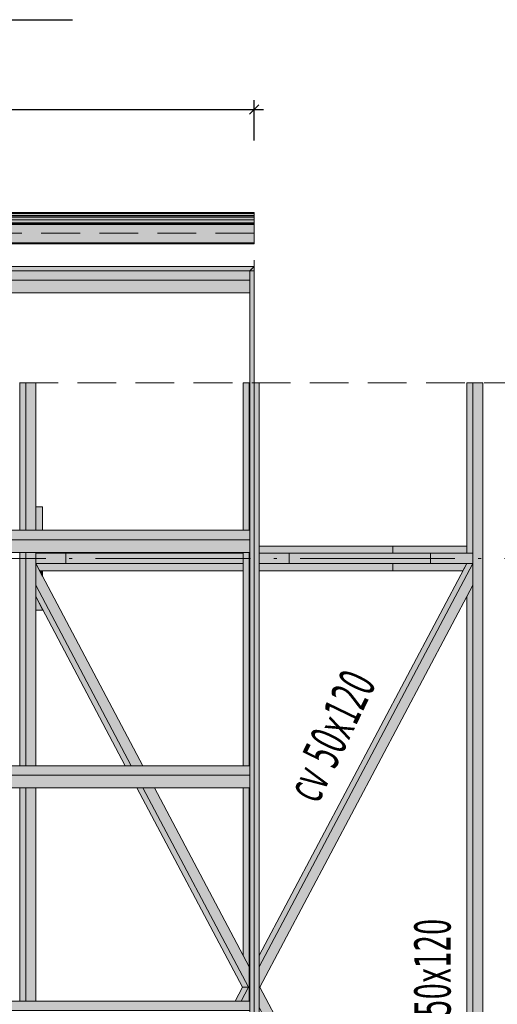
# Model space of a CAD drawing. Header units: millimetres. Extents: x 0 to 1517, y -116 to 725.
# Tile 127 of 256: x 1088 to 1119, y 120 to 184. Entities that reach past the tile are written whole.
import ezdxf

# ---------------------------------------------------------------- set-up
doc = ezdxf.new("R2010")
doc.units = ezdxf.units.MM
doc.linetypes.add('CADWORK_12', pattern=[3.75, 2.5, -1.25])
doc.linetypes.add('CADWORK_5', pattern=[13.2, 10, -1.5, 0.2, -1.5])
doc.layers.add('Ech.1_75', color=7, linetype='Continuous')
doc.styles.add('tahoma-', font='txt', dxfattribs={"height": 1})
doc.styles.add('tahoma-z-r', font='txt', dxfattribs={"width": 0.704918})
doc.dimstyles.new('ISO-25', dxfattribs={"dimtxt": 2.5, "dimasz": 2.5, "dimexe": 1.25, "dimexo": 0.625, "dimtad": 1, "dimtxsty": 'Standard', "dimcen": 2.5, "dimadec": 0, "dimazin": 0, "dimtfac": 1, "dimtmove": 0, "dimatfit": 3, "dimfxl": 1, "dimarcsym": 0})

# ---------------------------------------------------------------- blocks, each defined once
blk = doc.blocks.new('cw-dimension-symbol2')
at = {"color": 0, "linetype": 'Continuous', "lineweight": -2}
for p, q in [((-1, 0), (1, 0)), ((-0.5, -0.5), (0.5, 0.5))]:
    blk.add_line(p, q, dxfattribs=at)
blk = doc.blocks.new('*D202')
at = {"layer": 'Defpoints', "color": 0}
for p in [(1103.364, 177.967), (975.698, 175.967), (1103.364, 175.967)]:
    blk.add_point(p, dxfattribs=at)
at = {"layer": 'Ech.1_75', "color": 0, "linetype": 'Continuous', "lineweight": -2}
for p, q in [((975.698, 175.967), (975.698, 178.567)), ((1103.364, 175.967), (1103.364, 178.567)), ((976.298, 177.967), (1102.764, 177.967))]:
    blk.add_line(p, q, dxfattribs=at)
at = {"layer": 'Ech.1_75', "color": 0, "lineweight": -2, "xscale": 0.6000000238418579, "yscale": 0.6000000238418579, "zscale": 0.6000000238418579, "rotation": 180}
blk.add_blockref('cw-dimension-symbol2', (975.698, 177.967), dxfattribs=at)
at = {"layer": 'Ech.1_75', "color": 0, "lineweight": -2, "xscale": 0.6000000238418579, "yscale": 0.6000000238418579, "zscale": 0.6000000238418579}
blk.add_blockref('cw-dimension-symbol2', (1103.364, 177.967), dxfattribs=at)
at = {"layer": 'Ech.1_75', "color": 7, "linetype": 'Continuous', "lineweight": 5, "insert": (1039.531, 180.217), "char_height": 2.5, "attachment_point": 5, "style": 'tahoma-z-r'}
blk.add_mtext('9575', dxfattribs=at)

msp = doc.modelspace()

# ---------------------------------------------------------------- hatches: boundary and pattern name
at = {"layer": 'Ech.1_75', "linetype": 'Continuous', "lineweight": 5, "true_color": 0xd7d7ea, "transparency": 33554687}
for points in [[(1103.364, 171.322), (975.698, 171.322), (975.698, 171.255), (1103.364, 171.255), (1103.364, 171.322)], [(1103.364, 171.255), (975.698, 171.255), (975.698, 171.113), (1103.364, 171.113), (1103.364, 171.255)], [(1103.364, 171.113), (975.698, 171.113), (975.698, 171.046), (1103.364, 171.046), (1103.364, 171.113)], [(975.698, 171.023), (1103.364, 171.023), (1103.364, 171.046), (975.698, 171.046), (975.698, 171.023)], [(1103.364, 171.023), (975.698, 171.023), (975.698, 170.851), (1103.364, 170.851), (1103.364, 171.023)], [(1103.364, 170.851), (975.698, 170.851), (975.698, 170.654), (1103.364, 170.654), (1103.364, 170.851)], [(1103.364, 170.654), (975.698, 170.654), (975.698, 170.588), (1103.364, 170.588), (1103.364, 170.654)], [(975.698, 170.535), (1103.364, 170.535), (1103.364, 170.588), (975.698, 170.588), (975.698, 170.535)], [(1103.364, 170.535), (975.698, 170.535), (975.698, 169.362), (1103.364, 169.362), (1103.364, 170.535)], [(1103.364, 169.362), (975.698, 169.362), (975.698, 169.308), (1103.364, 169.308), (1103.364, 169.362)], [(1103.364, 169.308), (975.698, 169.308), (975.698, 169.295), (1103.364, 169.295), (1103.364, 169.308)]]:
    msp.add_hatch(color=254, dxfattribs=at).paths.add_polyline_path(points)
at = {"layer": 'Ech.1_75', "linetype": 'Continuous', "lineweight": 5, "true_color": 0xf7e0b3, "transparency": 33554687}
for points in [[(1103.364, 167.824), (976.071, 167.824), (976.071, 167.557), (1103.364, 167.557), (1103.364, 167.824)], [(1103.071, 89.42), (1103.364, 89.153), (1103.364, 167.824), (1103.071, 167.557), (1103.071, 89.42)]]:
    msp.add_hatch(color=254, dxfattribs=at).paths.add_polyline_path(points)
at = {"layer": 'Ech.1_75', "linetype": 'Continuous', "lineweight": 5, "true_color": 0xe0d1b3, "transparency": 33554687}
for points in [[(1103.071, 167.557), (976.364, 167.557), (976.364, 166.949), (1103.071, 166.949), (1103.071, 167.557)], [(1086.698, 166.128), (1103.071, 166.128), (1103.071, 166.949), (1086.698, 166.949), (1086.698, 166.128)], [(1088.221, 150.809), (1088.608, 150.809), (1088.608, 160.322), (1088.221, 160.322), (1088.221, 150.809)], [(1088.608, 150.809), (1089.255, 150.809), (1089.255, 160.322), (1088.608, 160.322), (1088.608, 150.809)], [(1102.648, 150.809), (1103.036, 150.809), (1103.036, 160.322), (1102.648, 160.322), (1102.648, 150.809)], [(1103.036, 150.809), (1103.071, 150.809), (1103.071, 160.322), (1103.036, 160.322), (1103.036, 150.809)], [(1103.683, 160.322), (1103.364, 160.322), (1103.364, 92.455), (1103.683, 92.455), (1103.683, 160.322)], [(1117.076, 149.322), (1117.464, 149.322), (1117.464, 160.322), (1117.076, 160.322), (1117.076, 149.322)], [(1118.111, 160.322), (1117.464, 160.322), (1117.464, 149.322), (1117.464, 149.322), (1117.464, 148.655), (1117.464, 148.655), (1117.464, 93.988), (1117.464, 93.988), (1117.464, 93.322), (1117.464, 93.322), (1117.464, 92.455), (1118.111, 92.455), (1118.111, 160.322)], [(1103.071, 150.809), (976.364, 150.809), (976.364, 150.201), (1103.071, 150.201), (1103.071, 150.809)], [(1103.071, 150.201), (976.364, 150.201), (976.364, 149.38), (1103.071, 149.38), (1103.071, 150.201)], [(1088.221, 135.614), (1088.608, 135.614), (1088.608, 149.38), (1088.221, 149.38), (1088.221, 135.614)], [(1088.608, 135.614), (1089.255, 135.614), (1089.255, 149.38), (1088.608, 149.38), (1088.608, 135.614)], [(1103.036, 149.38), (1102.648, 149.38), (1102.648, 135.614), (1103.036, 135.614), (1103.036, 149.38)], [(1103.036, 135.614), (1103.071, 135.614), (1103.071, 149.38), (1103.036, 149.38), (1103.036, 135.614)], [(1117.076, 96.112), (1117.464, 95.38), (1117.464, 147.264), (1117.076, 146.532), (1117.076, 96.112)], [(1103.071, 135.614), (976.364, 135.614), (976.364, 135.006), (1103.071, 135.006), (1103.071, 135.614)], [(1103.071, 135.006), (976.364, 135.006), (976.364, 134.185), (1103.071, 134.185), (1103.071, 135.006)], [(1088.608, 134.185), (1088.221, 134.185), (1088.221, 120.419), (1088.608, 120.419), (1088.608, 134.185)], [(1088.608, 120.419), (1089.255, 120.419), (1089.255, 134.185), (1088.608, 134.185), (1088.608, 120.419)], [(1103.036, 134.185), (1102.648, 134.185), (1102.648, 123.36), (1103.036, 122.628), (1103.036, 134.185)], [(1103.036, 120.419), (1103.071, 120.419), (1103.071, 134.185), (1103.036, 134.185), (1103.036, 120.419)], [(1103.071, 120.419), (976.364, 120.419), (976.364, 119.811), (1103.071, 119.811), (1103.071, 120.419)]]:
    msp.add_hatch(color=254, dxfattribs=at).paths.add_polyline_path(points)
at = {"layer": 'Ech.1_75', "linetype": 'Continuous', "lineweight": 5, "true_color": 0xf3f3f3, "transparency": 33554687}
for points in [[(1089.698, 152.322), (1089.255, 152.322), (1089.255, 150.809), (1089.698, 150.809), (1089.698, 152.322)], [(1089.698, 148.188), (1089.502, 148.188), (1089.698, 147.819), (1089.698, 148.188)], [(1089.255, 145.655), (1089.698, 145.655), (1089.698, 145.695), (1089.255, 146.531), (1089.255, 145.655)]]:
    msp.add_hatch(color=7, dxfattribs=at).paths.add_polyline_path(points)
at = {"layer": 'Ech.1_75', "linetype": 'Continuous', "lineweight": 5, "true_color": 0xe0d9d1, "transparency": 33554687}
for points in [[(1089.255, 149.322), (1102.648, 149.322), (1102.648, 149.38), (1089.255, 149.38), (1089.255, 149.322)], [(1112.311, 149.788), (1103.683, 149.788), (1103.683, 149.322), (1112.311, 149.322), (1112.311, 149.788)], [(1117.076, 149.788), (1112.311, 149.788), (1112.311, 149.322), (1117.076, 149.322), (1117.076, 149.788)], [(1089.502, 148.188), (1102.648, 148.188), (1102.648, 148.655), (1089.255, 148.655), (1089.502, 148.188)], [(1095.423, 135.614), (1096.16, 135.614), (1089.255, 148.655), (1089.255, 147.264), (1095.423, 135.614)], [(1117.464, 148.655), (1117.076, 148.655), (1103.683, 123.361), (1103.683, 122.628), (1117.464, 148.655)], [(1103.683, 148.188), (1112.311, 148.188), (1112.311, 148.655), (1103.683, 148.655), (1103.683, 148.188)], [(1103.683, 121.322), (1103.728, 121.322), (1117.464, 147.264), (1117.464, 148.655), (1103.683, 122.628), (1103.683, 121.322)], [(1112.311, 148.188), (1116.829, 148.188), (1117.076, 148.655), (1112.311, 148.655), (1112.311, 148.188)], [(1095.035, 135.614), (1095.423, 135.614), (1089.255, 147.264), (1089.255, 146.531), (1095.035, 135.614)], [(1102.603, 121.322), (1102.991, 121.322), (1096.18, 134.185), (1095.792, 134.185), (1102.603, 121.322)], [(1096.917, 134.185), (1096.18, 134.185), (1102.991, 121.322), (1103.036, 121.322), (1103.036, 122.628), (1096.917, 134.185)], [(1102.125, 120.419), (1102.513, 120.419), (1102.991, 121.322), (1102.603, 121.322), (1102.125, 120.419)], [(1102.513, 120.419), (1103.036, 120.419), (1103.036, 121.322), (1102.991, 121.322), (1102.513, 120.419)], [(1103.728, 121.322), (1103.683, 121.322), (1103.683, 120.015), (1117.464, 93.988), (1117.464, 95.38), (1103.728, 121.322)]]:
    msp.add_hatch(color=254, dxfattribs=at).paths.add_polyline_path(points)
at = {"layer": 'Ech.1_75', "linetype": 'Continuous', "lineweight": 5, "true_color": 0xf7d1b3, "transparency": 33554687}
for points in [[(1089.255, 148.655), (1091.195, 148.655), (1091.195, 149.322), (1089.255, 149.322), (1089.255, 148.655)], [(1103.683, 148.655), (1105.623, 148.655), (1105.623, 149.322), (1103.683, 149.322), (1103.683, 148.655)], [(1114.748, 148.655), (1117.464, 148.655), (1117.464, 149.322), (1114.748, 149.322), (1114.748, 148.655)]]:
    msp.add_hatch(color=254, dxfattribs=at).paths.add_polyline_path(points)
at = {"layer": 'Ech.1_75', "linetype": 'Continuous', "lineweight": 5, "true_color": 0xd4c4b3, "transparency": 33554687}
for points in [[(1102.648, 149.322), (1091.195, 149.322), (1091.195, 148.655), (1102.648, 148.655), (1102.648, 149.322)], [(1114.748, 149.322), (1105.623, 149.322), (1105.623, 148.655), (1114.748, 148.655), (1114.748, 149.322)]]:
    msp.add_hatch(color=9, dxfattribs=at).paths.add_polyline_path(points)

# ---------------------------------------------------------------- linework, layer by layer
at = {"layer": 'Ech.1_75', "color": 7, "linetype": 'Continuous', "lineweight": 5}
for points in [[(1103.364, 171.322), (975.698, 171.322), (975.698, 171.255), (1103.364, 171.255), (1103.364, 171.322)], [(1103.364, 171.255), (975.698, 171.255), (975.698, 171.113), (1103.364, 171.113), (1103.364, 171.255)], [(1103.364, 171.113), (975.698, 171.113), (975.698, 171.046), (1103.364, 171.046), (1103.364, 171.113)], [(975.698, 171.023), (1103.364, 171.023), (1103.364, 171.046), (975.698, 171.046), (975.698, 171.023)], [(1103.364, 171.023), (975.698, 171.023), (975.698, 170.851), (1103.364, 170.851), (1103.364, 171.023)], [(1103.364, 170.851), (975.698, 170.851), (975.698, 170.654), (1103.364, 170.654), (1103.364, 170.851)], [(1103.364, 170.654), (975.698, 170.654), (975.698, 170.588), (1103.364, 170.588), (1103.364, 170.654)], [(975.698, 170.535), (1103.364, 170.535), (1103.364, 170.588), (975.698, 170.588), (975.698, 170.535)], [(1103.364, 170.535), (975.698, 170.535), (975.698, 169.362), (1103.364, 169.362), (1103.364, 170.535)], [(1103.364, 169.362), (975.698, 169.362), (975.698, 169.308), (1103.364, 169.308), (1103.364, 169.362)], [(1103.364, 169.308), (975.698, 169.308), (975.698, 169.295), (1103.364, 169.295), (1103.364, 169.308)], [(1103.364, 167.824), (976.071, 167.824), (976.071, 167.557), (1103.364, 167.557), (1103.364, 167.824)], [(1103.071, 89.42), (1103.364, 89.153), (1103.364, 167.824), (1103.071, 167.557), (1103.071, 89.42)], [(1103.071, 167.557), (976.364, 167.557), (976.364, 166.949), (1103.071, 166.949), (1103.071, 167.557)], [(1086.698, 166.128), (1103.071, 166.128), (1103.071, 166.949), (1086.698, 166.949), (1086.698, 166.128)], [(1088.221, 150.809), (1088.608, 150.809), (1088.608, 160.322), (1088.221, 160.322), (1088.221, 150.809)], [(1088.608, 150.809), (1089.255, 150.809), (1089.255, 160.322), (1088.608, 160.322), (1088.608, 150.809)], [(1102.648, 150.809), (1103.036, 150.809), (1103.036, 160.322), (1102.648, 160.322), (1102.648, 150.809)], [(1103.036, 150.809), (1103.071, 150.809), (1103.071, 160.322), (1103.036, 160.322), (1103.036, 150.809)], [(1103.683, 160.322), (1103.364, 160.322), (1103.364, 92.455), (1103.683, 92.455), (1103.683, 160.322)], [(1117.076, 149.322), (1117.464, 149.322), (1117.464, 160.322), (1117.076, 160.322), (1117.076, 149.322)], [(1118.111, 160.322), (1117.464, 160.322), (1117.464, 149.322), (1117.464, 149.322), (1117.464, 148.655), (1117.464, 148.655), (1117.464, 93.988), (1117.464, 93.988), (1117.464, 93.322), (1117.464, 93.322), (1117.464, 92.455), (1118.111, 92.455), (1118.111, 160.322)], [(1089.698, 152.322), (1089.255, 152.322), (1089.255, 150.809), (1089.698, 150.809), (1089.698, 152.322)], [(1103.071, 150.809), (976.364, 150.809), (976.364, 150.201), (1103.071, 150.201), (1103.071, 150.809)], [(1103.071, 150.201), (976.364, 150.201), (976.364, 149.38), (1103.071, 149.38), (1103.071, 150.201)], [(1088.221, 135.614), (1088.608, 135.614), (1088.608, 149.38), (1088.221, 149.38), (1088.221, 135.614)], [(1088.608, 135.614), (1089.255, 135.614), (1089.255, 149.38), (1088.608, 149.38), (1088.608, 135.614)], [(1089.255, 149.322), (1102.648, 149.322), (1102.648, 149.38), (1089.255, 149.38), (1089.255, 149.322)], [(1103.036, 149.38), (1102.648, 149.38), (1102.648, 135.614), (1103.036, 135.614), (1103.036, 149.38)], [(1103.036, 135.614), (1103.071, 135.614), (1103.071, 149.38), (1103.036, 149.38), (1103.036, 135.614)], [(1112.311, 149.788), (1103.683, 149.788), (1103.683, 149.322), (1112.311, 149.322), (1112.311, 149.788)], [(1117.076, 149.788), (1112.311, 149.788), (1112.311, 149.322), (1117.076, 149.322), (1117.076, 149.788)], [(1089.255, 148.655), (1091.195, 148.655), (1091.195, 149.322), (1089.255, 149.322), (1089.255, 148.655)], [(1102.648, 149.322), (1091.195, 149.322), (1091.195, 148.655), (1102.648, 148.655), (1102.648, 149.322)], [(1103.683, 148.655), (1105.623, 148.655), (1105.623, 149.322), (1103.683, 149.322), (1103.683, 148.655)], [(1114.748, 149.322), (1105.623, 149.322), (1105.623, 148.655), (1114.748, 148.655), (1114.748, 149.322)], [(1114.748, 148.655), (1117.464, 148.655), (1117.464, 149.322), (1114.748, 149.322), (1114.748, 148.655)], [(1089.502, 148.188), (1102.648, 148.188), (1102.648, 148.655), (1089.255, 148.655), (1089.502, 148.188)], [(1095.423, 135.614), (1096.16, 135.614), (1089.255, 148.655), (1089.255, 147.264), (1095.423, 135.614)], [(1089.698, 148.188), (1089.502, 148.188), (1089.698, 147.819), (1089.698, 148.188)], [(1117.464, 148.655), (1117.076, 148.655), (1103.683, 123.361), (1103.683, 122.628), (1117.464, 148.655)], [(1103.683, 148.188), (1112.311, 148.188), (1112.311, 148.655), (1103.683, 148.655), (1103.683, 148.188)], [(1103.683, 121.322), (1103.728, 121.322), (1117.464, 147.264), (1117.464, 148.655), (1103.683, 122.628), (1103.683, 121.322)], [(1112.311, 148.188), (1116.829, 148.188), (1117.076, 148.655), (1112.311, 148.655), (1112.311, 148.188)], [(1095.035, 135.614), (1095.423, 135.614), (1089.255, 147.264), (1089.255, 146.531), (1095.035, 135.614)], [(1117.076, 96.112), (1117.464, 95.38), (1117.464, 147.264), (1117.076, 146.532), (1117.076, 96.112)], [(1089.255, 145.655), (1089.698, 145.655), (1089.698, 145.695), (1089.255, 146.531), (1089.255, 145.655)], [(1103.071, 135.614), (976.364, 135.614), (976.364, 135.006), (1103.071, 135.006), (1103.071, 135.614)], [(1103.071, 135.006), (976.364, 135.006), (976.364, 134.185), (1103.071, 134.185), (1103.071, 135.006)], [(1088.608, 134.185), (1088.221, 134.185), (1088.221, 120.419), (1088.608, 120.419), (1088.608, 134.185)], [(1088.608, 120.419), (1089.255, 120.419), (1089.255, 134.185), (1088.608, 134.185), (1088.608, 120.419)], [(1102.603, 121.322), (1102.991, 121.322), (1096.18, 134.185), (1095.792, 134.185), (1102.603, 121.322)], [(1096.917, 134.185), (1096.18, 134.185), (1102.991, 121.322), (1103.036, 121.322), (1103.036, 122.628), (1096.917, 134.185)], [(1103.036, 134.185), (1102.648, 134.185), (1102.648, 123.36), (1103.036, 122.628), (1103.036, 134.185)], [(1103.036, 120.419), (1103.071, 120.419), (1103.071, 134.185), (1103.036, 134.185), (1103.036, 120.419)], [(1102.125, 120.419), (1102.513, 120.419), (1102.991, 121.322), (1102.603, 121.322), (1102.125, 120.419)], [(1102.513, 120.419), (1103.036, 120.419), (1103.036, 121.322), (1102.991, 121.322), (1102.513, 120.419)], [(1103.728, 121.322), (1103.683, 121.322), (1103.683, 120.015), (1117.464, 93.988), (1117.464, 95.38), (1103.728, 121.322)], [(1103.071, 120.419), (976.364, 120.419), (976.364, 119.811), (1103.071, 119.811), (1103.071, 120.419)]]:
    msp.add_lwpolyline(points, close=True, dxfattribs=at)
at = {"layer": 'Ech.1_75', "color": 5, "linetype": 'CADWORK_12', "lineweight": 5}
for points in [[(1103.364, 86.988), (1103.364, 169.988), (975.698, 169.988), (975.698, 86.988), (1103.364, 86.988)], [(1120.698, 160.322), (1087.364, 160.322), (1087.364, 26.988), (1120.698, 26.988), (1120.698, 160.322)]]:
    msp.add_lwpolyline(points, close=True, dxfattribs=at)
at = {"layer": 'Ech.1_75', "color": 7, "linetype": 'CADWORK_5', "lineweight": 5}
msp.add_lwpolyline([(961.117, 148.988), (1125.707, 148.988)], dxfattribs=at)

# ---------------------------------------------------------------- dimensions: what is measured, and where the dimension line sits
at = {"layer": 'Ech.1_75', "color": 7, "linetype": 'Continuous', "lineweight": 5}
dim = msp.add_linear_dim(base=(1103.364, 177.967), p1=(975.698, 175.967), p2=(1103.364, 175.967), angle=0, text='9575', dimstyle='ISO-25', override={"dimtxt": 2.5, "dimasz": 0.6, "dimexe": 0.6, "dimexo": 0, "dimgap": 0, "dimdec": 2, "dimlfac": 1, "dimtxsty": 'tahoma-z-r', "dimblk": 'cw-dimension-symbol2', "dimclrt": 7, "dimtmove": 2}, dxfattribs=at)
dim.commit()
dim.dimension.update_dxf_attribs({"geometry": '*D202', "text_midpoint": (1039.531, 180.217), "dimtype": 161})

# ---------------------------------------------------------------- leaders
at = {"layer": 'Ech.1_75', "color": 7, "linetype": 'Continuous', "lineweight": 5, "has_arrowhead": 0}
msp.add_leader([(1055.884, 170.053), (1069.286, 183.759), (1091.63, 183.759)], dimstyle='ISO-25', dxfattribs=at)

# ---------------------------------------------------------------- next in the draw order: texts
at = {"layer": 'Ech.1_75', "color": 7, "linetype": 'Continuous', "char_height": 2.5, "attachment_point": 1, "style": 'tahoma-', "bg_fill": 3, "box_fill_scale": 1.15, "bg_fill_color": 256, "bg_fill_true_color": 13158600, "bg_fill_transparency": 33554687}
for s, insert, rotation in [('\\A1;\\fTahoma|b0|i0;\\W0.600000;\\H2.366100;cv 50x120', (1105.336, 134.124), 64.2169), ('\\A1;\\fTahoma|b0|i0;\\W0.600000;\\H2.347700;50x120', (1113.688, 119.473), 90)]:
    msp.add_mtext(s, dxfattribs=dict(at, insert=insert, rotation=rotation))

doc.saveas('drawing.dxf')
